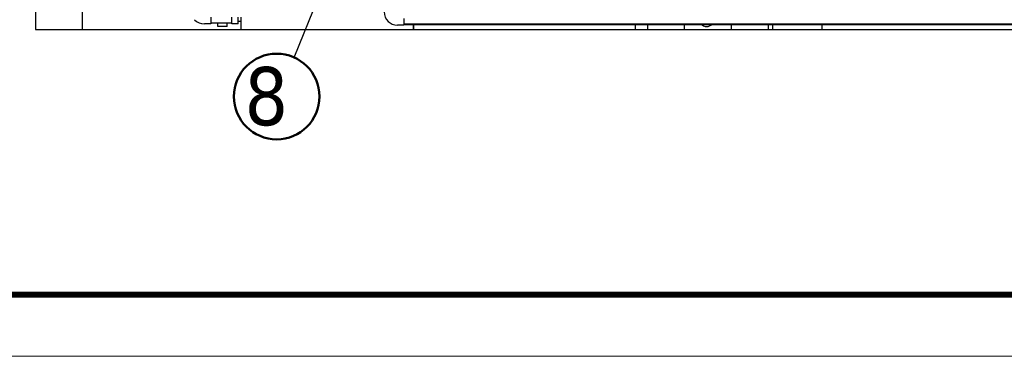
# Model space of a CAD drawing. Extents: x 4114239 to 5838486, y 780458 to 1383318.
# Tile 76 of 231: x 4314824 to 4322822, y 1082284 to 1085017. Entities that reach past the tile are written whole.
import ezdxf

# ---------------------------------------------------------------- set-up
doc = ezdxf.new("R2010")
doc.units = 0
doc.header["$MEASUREMENT"] = 0
for name, color, linetype, lineweight in [('1', 7, 'Continuous', 50), ('1-A', 1, 'Continuous', 40), ('линия40', 7, 'Continuous', 5), ('ПЛАН', 250, 'Continuous', 30)]:
    doc.layers.add(name, color=color, linetype=linetype, lineweight=lineweight)

msp = doc.modelspace()

# ---------------------------------------------------------------- linework, layer by layer
at = {"lineweight": 25}
for p, q in [((4314952.917, 1088591.6239), (4314952.917, 1084938.2432)), ((4314952.917, 1088588.881), (4314952.917, 1084938.2432)), ((4315332.917, 1088582.6328), (4315332.917, 1084938.2432)), ((4314952.917, 1084938.2432), (4348332.917, 1084938.2432)), ((4318022.917, 1084981.2098), (4318022.917, 1084938.2432)), ((4319822.917, 1084981.2098), (4319822.917, 1084938.2432)), ((4319922.917, 1084981.2098), (4319922.917, 1084938.2432)), ((4320222.917, 1084981.2098), (4320222.917, 1084938.2432)), ((4320222.917, 1084981.2098), (4320222.917, 1084938.2432))]:
    msp.add_line(p, q, dxfattribs=at)
msp.add_line((4317054.1455, 1084710.717), (4317370.5815, 1085497.0537))
at = {"linetype": 'Continuous', "extrusion": (0, 1, 0)}
for p, q in [((4316375.8559, 1085038.2432), (4316375.8559, 1084983.7432)), ((4316546.6676, 1084983.2432), (4316546.6676, 1085038.2432)), ((4316597.6676, 1084983.2432), (4316597.6676, 1085038.2432)), ((4316597.6676, 1085006.7432), (4316622.917, 1085006.7432)), ((4316622.917, 1084938.2432), (4316622.917, 1085038.2432)), ((4317943.9124, 1085026.2098), (4317943.9124, 1084972.2098)), ((4316375.8559, 1084983.7432), (4316324.8559, 1084983.7432)), ((4316375.8559, 1084993.2432), (4316546.6676, 1084993.2432)), ((4316432.7807, 1084961.0432), (4316432.7807, 1084993.2432)), ((4316470.7807, 1084961.0432), (4316432.7807, 1084961.0432)), ((4316508.7807, 1084961.0432), (4316470.7807, 1084961.0432)), ((4316508.7807, 1084961.0432), (4316508.7807, 1084993.2432)), ((4316597.6676, 1084983.2432), (4316546.6676, 1084983.2432)), ((4317943.9124, 1084972.2098), (4317892.9124, 1084972.2098)), ((4318022.917, 1084938.2432), (4318022.917, 1084981.2098))]:
    msp.add_line(p, q, dxfattribs=at)
at = {"linetype": 'Continuous', "lineweight": 40, "extrusion": (0, 1, 0)}
msp.add_line((4317943.9124, 1084981.2098), (4323905.917, 1084981.2098), dxfattribs=at)
at = {"linetype": 'Continuous'}
for centre, radius, start, end in [((4317892.9124, 1085080.3098), 108.1, 180, 270), ((4316324.8559, 1085098.5986), 114.8553, 225.00000007, 270), ((4320404.1406, 1085021.8659), 60, 222.65650507, 270), ((4320404.1406, 1085021.8659), 60, 270, 317.34349493)]:
    msp.add_arc(centre, radius, start, end, dxfattribs=at)
at = {"layer": '1'}
msp.add_circle((4316911.8266, 1084393.3808), 347.7886, dxfattribs=at)
at = {"layer": 'линия40', "ltscale": 3}
for p, q in [((4367700.1811, 1082783.5615), (4310800.1811, 1082783.5615)), ((4368200.1811, 1082283.5615), (4308800.1811, 1082283.5615))]:
    msp.add_line(p, q, dxfattribs=at)
at = {"layer": 'линия40', "ltscale": 3, "const_width": 50}
msp.add_lwpolyline([(4367700.1811, 1082783.5615), (4310800.1811, 1082783.5615), (4310800.1811, 1123783.5615), (4367700.1811, 1123783.5615)], close=True, dxfattribs=at)
at = {"layer": 'ПЛАН'}
for p, q in [((4320602.917, 1084981.2098), (4320602.917, 1084938.2432)), ((4320602.917, 1084981.2098), (4320602.917, 1084938.2432)), ((4320902.917, 1084981.2098), (4320902.917, 1084938.2432)), ((4320902.917, 1084981.2098), (4320902.917, 1084938.2432)), ((4320942.917, 1084938.2432), (4320942.917, 1084981.2098)), ((4320942.917, 1084938.2432), (4320942.917, 1084981.2098)), ((4321342.917, 1084938.2432), (4321342.917, 1084981.2098))]:
    msp.add_line(p, q, dxfattribs=at)

# ---------------------------------------------------------------- texts
at = {"layer": '1-A', "insert": (4317004.6375, 1084151.7807), "char_height": 471.744, "attachment_point": 9}
msp.add_mtext('\\P{\\fTahoma|b0|i0|c204|p32;8}', dxfattribs=at)

doc.saveas('drawing.dxf')
